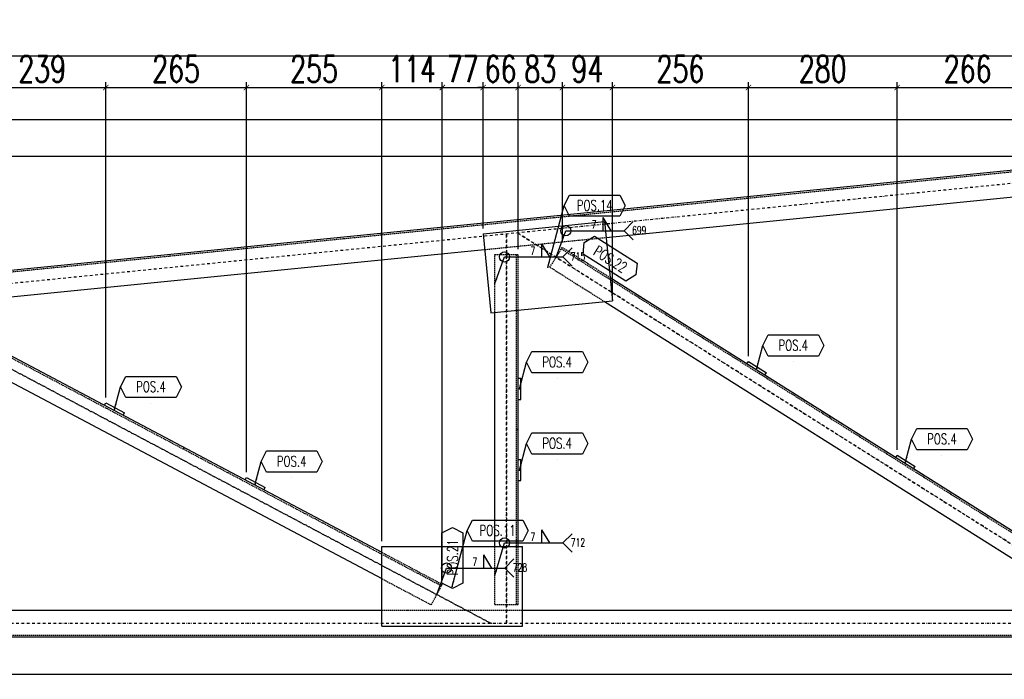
# Model space of a CAD drawing. Header units: feet. Extents: x -13577 to 173285, y -65833 to 34873.
# Tile 10 of 127: x 57387 to 59241, y -55257 to -54015. Entities that reach past the tile are written whole.
import ezdxf
from ezdxf.enums import TextEntityAlignment as Align

# ---------------------------------------------------------------- set-up
doc = ezdxf.new("R2010")
doc.units = ezdxf.units.FT
doc.header["$LTSCALE"] = 10
doc.header["$MEASUREMENT"] = 0
doc.linetypes.add('DASHDOT', pattern=[1, 0.5, -0.25, 0, -0.25])
doc.linetypes.add('HIDDEN', pattern=[0.375, 0.25, -0.125])
doc.layers.get('0').update_dxf_attribs({"linetype": 'CONTINUOUS'})
doc.layers.get('Defpoints').update_dxf_attribs({"linetype": 'CONTINUOUS'})
for name, color, linetype in [('A', 2, 'DASHDOT'), ('FORIR', 4, 'CONTINUOUS'), ('G', 3, 'CONTINUOUS'), ('POS_BOX', 6, 'CONTINUOUS'), ('POS_DES', 2, 'CONTINUOUS'), ('POS_MAT', 2, 'CONTINUOUS'), ('POS_NOT', 2, 'CONTINUOUS'), ('TR', 6, 'HIDDEN'), ('TXT1', 7, 'CONTINUOUS')]:
    doc.layers.add(name, color=color, linetype=linetype)
doc.styles.add('1', font='romans.shx', dxfattribs={"width": 0.7, "height": 50})
doc.styles.add('POS', font='ROMANS', dxfattribs={"width": 0.7})
doc.dimstyles.get("Standard").update_dxf_attribs({"dimtxt": 50, "dimasz": 1, "dimexe": 1, "dimexo": 1, "dimgap": 1, "dimtad": 1, "dimdec": 0, "dimdsep": 46, "dimtxsty": '1', "dimblk": 'ARCHTICK', "dimcen": 3, "dimclrd": 1, "dimclre": 1, "dimclrt": 3, "dimadec": 0, "dimazin": 0, "dimtfac": 1, "dimtdec": 0, "dimtix": 1, "dimtmove": 0, "dimatfit": 3, "dimfxl": 0, "dimtolj": 1, "dimarcsym": 0})

# ---------------------------------------------------------------- blocks, each defined once
blk = doc.blocks.new('3D2D_INFOWELD')
blk.add_point((0, 0))
at = {"layer": 'FORIR', "flags": 1}
blk.add_attdef('DATA', (7.6, -4.3), '', height=5.26, dxfattribs=at)
blk = doc.blocks.new('ALLAROUND')
blk.add_circle((0, 0), 0.956)
blk = doc.blocks.new('LINE_UNI_S_D')
blk.add_line((0, 0), (11, 0))
blk = doc.blocks.new('W01_UP_SIMPLE')
for q in [(8.46, 0), (6.96, 0)]:
    blk.add_line((6.96, 2.5), q)
at = {"style": '1', "width": 0.7}
blk.add_attdef('VAL2', text='', height=1.5, dxfattribs=at).set_placement((7, 3), align=Align.CENTER)
blk.add_attdef('VAL3', (9.47, 3), '', height=1.5, dxfattribs=at)
blk.add_attdef('VAL1', text='', height=1.5, dxfattribs=at).set_placement((5.78, 0.41), align=Align.RIGHT)
blk = doc.blocks.new('NOTE_S')
for q in [(12.72, 1.72), (12.72, -1.72)]:
    blk.add_line((11, 0), q)
at = {"style": '1', "width": 0.7}
for tag in ['VAL9', 'VAL10']:
    blk.add_attdef(tag, (12.5, -0.65), '', height=1.5, dxfattribs=at)
blk = doc.blocks.new('_ArchTick')
at = {"color": 0, "linetype": 'ByBlock', "const_width": 0.15}
blk.add_lwpolyline([(-0.5, -0.5), (0.5, 0.5)], dxfattribs=at)
blk = doc.blocks.new('P8_LAM')
blk.add_line((5.75, -3.08), (5.75, -3.08))
at = {"layer": 'POS_BOX'}
blk.add_lwpolyline([(11.5, 0), (10.5, -2), (1, -2), (0, 0), (1, 2), (10.5, 2)], close=True, dxfattribs=at)
at = {"style": 'POS', "width": 0.7}
blk.add_attdef('POS_PEZ', text='', height=2, dxfattribs=at).set_placement((5.75, -0.95), align=Align.CENTER)
at = {"style": 'POS', "width": 0.7, "flags": 1}
for tag, p in [('QTA_PEZ', (1, -3.69)), ('MAR_PEZ', (1, -3.15)), ('SUN_LIS', (1, -4.84)), ('PUN_LIS', (1, -4.3)), ('MCL_PEZ', (1, -5.41)), ('COD_PEZ', (1, -5.95)), ('DIM_PRO', (1, -6.59))]:
    blk.add_attdef(tag, p, '', height=0.35, dxfattribs=at)
at = {"layer": 'POS_DES', "style": 'POS', "width": 0.7, "flags": 1}
for tag, p in [('SPE_PRO', (3.38, -4.66)), ('LUN_PRO', (3.37, -5.17)), ('LAR_PRO', (3.4, -4.12))]:
    blk.add_attdef(tag, p, '', height=0.35, dxfattribs=at)
at = {"layer": 'POS_MAT', "style": 'POS', "width": 0.7, "flags": 1}
blk.add_attdef('MAT_PRO', text='', height=0.35, dxfattribs=at).set_placement((4.3, -3.18), align=Align.CENTER)
at = {"layer": 'POS_NOT', "style": 'POS', "width": 0.7, "flags": 1}
blk.add_attdef('NOT_PEZ', (3.41, -3.62), '', height=0.35, dxfattribs=at)
blk = doc.blocks.new('P8_PRO')
at = {"layer": 'POS_BOX'}
blk.add_lwpolyline([(11.5, 0), (10.5, -2), (1, -2), (0, 0), (1, 2), (10.5, 2)], close=True, dxfattribs=at)
at = {"style": 'POS', "width": 0.7}
blk.add_attdef('POS_PEZ', text='', height=2, dxfattribs=at).set_placement((5.83, -1.05), align=Align.CENTER)
at = {"style": 'POS', "width": 0.7, "flags": 1}
for tag, p in [('QTA_PEZ', (1, -3.45)), ('MAR_PEZ', (1, -2.92)), ('PUN_LIS', (1, -4.05)), ('SUN_LIS', (1, -4.58)), ('COD_PEZ', (1, -5.68)), ('MCL_PEZ', (1, -5.14)), ('DIM_PRO', (1, -6.27))]:
    blk.add_attdef(tag, p, '', height=0.35, dxfattribs=at)
at = {"layer": 'POS_DES', "style": 'POS', "width": 0.7, "flags": 1}
for tag, p in [('NOM_PRO', (2.84, -2.9)), ('LUN_PRO', (2.82, -4.54))]:
    blk.add_attdef(tag, p, '', height=0.35, dxfattribs=at)
at = {"layer": 'POS_MAT', "style": 'POS', "width": 0.7, "flags": 1}
blk.add_attdef('MAT_PRO', (2.83, -3.44), '', height=0.35, dxfattribs=at)
at = {"layer": 'POS_NOT', "style": 'POS', "width": 0.7, "flags": 1}
blk.add_attdef('NOT_PEZ', (2.82, -4.01), '', height=0.35, dxfattribs=at)
blk = doc.blocks.new('3D_INFOPOS')
blk.add_point((0, 0))
at = {"layer": 'FORIR', "flags": 1}
for tag, p in [('POS_PEZ', (7.6, -4.3)), ('MAT_PRO', (7.6, -11.9))]:
    blk.add_attdef(tag, p, '', height=5.26, dxfattribs=at)
blk = doc.blocks.new('*D12')
at = {"layer": 'Defpoints', "color": 0}
for p in [(54666.3, -55176.9), (59516.3, -55176.9), (59516.3, -55246.9)]:
    blk.add_point(p, dxfattribs=at)
at = {"layer": 'TXT1', "color": 1, "lineweight": -2, "transparency": 16777216}
for p, q in [((54666.3, -55186.9), (54666.3, -55256.9)), ((59516.3, -55186.9), (59516.3, -55256.9)), ((54666.3, -55246.9), (59516.3, -55246.9))]:
    blk.add_line(p, q, dxfattribs=at)
at = {"layer": 'TXT1', "color": 1, "lineweight": -2, "transparency": 16777216, "xscale": 10, "yscale": 10, "zscale": 10, "rotation": 180}
blk.add_blockref('_ArchTick', (54666.3, -55246.9), dxfattribs=at)
at = {"layer": 'TXT1', "color": 1, "lineweight": -2, "transparency": 16777216, "xscale": 10, "yscale": 10, "zscale": 10}
blk.add_blockref('_ArchTick', (59516.3, -55246.9), dxfattribs=at)
at = {"layer": 'TXT1', "color": 3, "transparency": 16777216, "insert": (57091.3, -55211.9), "char_height": 50, "attachment_point": 5, "style": '1'}
blk.add_mtext('\\A1;4850', dxfattribs=at)
blk = doc.blocks.new('*D15')
at = {"layer": 'Defpoints', "color": 0}
for p in [(59516.3, -54202.3), (53966.3, -54756.8), (59516.3, -55126.9)]:
    blk.add_point(p, dxfattribs=at)
at = {"layer": 'TXT1', "color": 1, "lineweight": -2, "transparency": 16777216}
for p, q in [((53966.3, -54746.8), (53966.3, -54192.3)), ((53966.3, -54202.3), (59516.3, -54202.3)), ((59516.3, -55116.9), (59516.3, -54192.3))]:
    blk.add_line(p, q, dxfattribs=at)
at = {"layer": 'TXT1', "color": 1, "lineweight": -2, "transparency": 16777216, "xscale": 10, "yscale": 10, "zscale": 10, "rotation": 180}
blk.add_blockref('_ArchTick', (53966.3, -54202.3), dxfattribs=at)
at = {"layer": 'TXT1', "color": 1, "lineweight": -2, "transparency": 16777216, "xscale": 10, "yscale": 10, "zscale": 10}
blk.add_blockref('_ArchTick', (59516.3, -54202.3), dxfattribs=at)
at = {"layer": 'TXT1', "color": 3, "transparency": 16777216, "insert": (56741.3, -54167.3), "char_height": 50, "attachment_point": 5, "style": '1'}
blk.add_mtext('\\A1;5550', dxfattribs=at)
blk = doc.blocks.new('*D45')
at = {"layer": 'Defpoints', "color": 0}
for p in [(57549, -54142.3), (57309.6, -54663.3), (57549, -54736.3)]:
    blk.add_point(p, dxfattribs=at)
at = {"layer": 'TXT1', "color": 1, "lineweight": -2, "transparency": 16777216}
for p, q in [((57309.6, -54653.3), (57309.6, -54132.3)), ((57549, -54726.3), (57549, -54132.3)), ((57309.6, -54142.3), (57549, -54142.3))]:
    blk.add_line(p, q, dxfattribs=at)
at = {"layer": 'TXT1', "color": 1, "lineweight": -2, "transparency": 16777216, "xscale": 10, "yscale": 10, "zscale": 10, "rotation": 180}
blk.add_blockref('_ArchTick', (57309.6, -54142.3), dxfattribs=at)
at = {"layer": 'TXT1', "color": 1, "lineweight": -2, "transparency": 16777216, "xscale": 10, "yscale": 10, "zscale": 10}
blk.add_blockref('_ArchTick', (57549, -54142.3), dxfattribs=at)
at = {"layer": 'TXT1', "color": 3, "transparency": 16777216, "insert": (57429.3, -54107.3), "char_height": 50, "attachment_point": 5, "style": '1'}
blk.add_mtext('\\A1;239', dxfattribs=at)
blk = doc.blocks.new('*D46')
at = {"layer": 'Defpoints', "color": 0}
for p in [(57814, -54142.3), (57549, -54736.3), (57814, -54876.8)]:
    blk.add_point(p, dxfattribs=at)
at = {"layer": 'TXT1', "color": 1, "lineweight": -2, "transparency": 16777216}
for p, q in [((57549, -54726.3), (57549, -54132.3)), ((57814, -54866.8), (57814, -54132.3)), ((57549, -54142.3), (57814, -54142.3))]:
    blk.add_line(p, q, dxfattribs=at)
at = {"layer": 'TXT1', "color": 1, "lineweight": -2, "transparency": 16777216, "xscale": 10, "yscale": 10, "zscale": 10, "rotation": 180}
blk.add_blockref('_ArchTick', (57549, -54142.3), dxfattribs=at)
at = {"layer": 'TXT1', "color": 1, "lineweight": -2, "transparency": 16777216, "xscale": 10, "yscale": 10, "zscale": 10}
blk.add_blockref('_ArchTick', (57814, -54142.3), dxfattribs=at)
at = {"layer": 'TXT1', "color": 3, "transparency": 16777216, "insert": (57681.5, -54107.3), "char_height": 50, "attachment_point": 5, "style": '1'}
blk.add_mtext('\\A1;265', dxfattribs=at)
blk = doc.blocks.new('*D47')
at = {"layer": 'Defpoints', "color": 0}
for p in [(58068.9, -54142.3), (57814, -54876.8), (58068.9, -55006.9)]:
    blk.add_point(p, dxfattribs=at)
at = {"layer": 'TXT1', "color": 1, "lineweight": -2, "transparency": 16777216}
for p, q in [((57814, -54866.8), (57814, -54132.3)), ((58068.9, -54996.9), (58068.9, -54132.3)), ((57814, -54142.3), (58068.9, -54142.3))]:
    blk.add_line(p, q, dxfattribs=at)
at = {"layer": 'TXT1', "color": 1, "lineweight": -2, "transparency": 16777216, "xscale": 10, "yscale": 10, "zscale": 10, "rotation": 180}
blk.add_blockref('_ArchTick', (57814, -54142.3), dxfattribs=at)
at = {"layer": 'TXT1', "color": 1, "lineweight": -2, "transparency": 16777216, "xscale": 10, "yscale": 10, "zscale": 10}
blk.add_blockref('_ArchTick', (58068.9, -54142.3), dxfattribs=at)
at = {"layer": 'TXT1', "color": 3, "transparency": 16777216, "insert": (57941.4, -54107.3), "char_height": 50, "attachment_point": 5, "style": '1'}
blk.add_mtext('\\A1;255', dxfattribs=at)
blk = doc.blocks.new('*D48')
at = {"layer": 'Defpoints', "color": 0}
for p in [(58182.8, -54142.3), (58068.9, -55006.9), (58182.8, -55077.9)]:
    blk.add_point(p, dxfattribs=at)
at = {"layer": 'TXT1', "color": 1, "lineweight": -2, "transparency": 16777216}
for p, q in [((58068.9, -54996.9), (58068.9, -54132.3)), ((58182.8, -55067.9), (58182.8, -54132.3)), ((58068.9, -54142.3), (58182.8, -54142.3))]:
    blk.add_line(p, q, dxfattribs=at)
at = {"layer": 'TXT1', "color": 1, "lineweight": -2, "transparency": 16777216, "xscale": 10, "yscale": 10, "zscale": 10, "rotation": 180}
blk.add_blockref('_ArchTick', (58068.9, -54142.3), dxfattribs=at)
at = {"layer": 'TXT1', "color": 1, "lineweight": -2, "transparency": 16777216, "xscale": 10, "yscale": 10, "zscale": 10}
blk.add_blockref('_ArchTick', (58182.8, -54142.3), dxfattribs=at)
at = {"layer": 'TXT1', "color": 3, "transparency": 16777216, "insert": (58125.8, -54107.3), "char_height": 50, "attachment_point": 5, "style": '1'}
blk.add_mtext('\\A1;114', dxfattribs=at)
blk = doc.blocks.new('*D49')
at = {"layer": 'Defpoints', "color": 0}
for p in [(58259.6, -54142.3), (58259.6, -54417.6), (58182.8, -55077.9)]:
    blk.add_point(p, dxfattribs=at)
at = {"layer": 'TXT1', "color": 1, "lineweight": -2, "transparency": 16777216}
for p, q in [((58182.8, -55067.9), (58182.8, -54132.3)), ((58259.6, -54407.6), (58259.6, -54132.3)), ((58182.8, -54142.3), (58259.6, -54142.3))]:
    blk.add_line(p, q, dxfattribs=at)
at = {"layer": 'TXT1', "color": 1, "lineweight": -2, "transparency": 16777216, "xscale": 10, "yscale": 10, "zscale": 10, "rotation": 180}
blk.add_blockref('_ArchTick', (58182.8, -54142.3), dxfattribs=at)
at = {"layer": 'TXT1', "color": 1, "lineweight": -2, "transparency": 16777216, "xscale": 10, "yscale": 10, "zscale": 10}
blk.add_blockref('_ArchTick', (58259.6, -54142.3), dxfattribs=at)
at = {"layer": 'TXT1', "color": 3, "transparency": 16777216, "insert": (58221.2, -54107.3), "char_height": 50, "attachment_point": 5, "style": '1'}
blk.add_mtext('\\A1;77', dxfattribs=at)
blk = doc.blocks.new('*D50')
at = {"layer": 'Defpoints', "color": 0}
for p in [(58325.8, -54142.3), (58259.6, -54417.6), (58325.8, -54456.7)]:
    blk.add_point(p, dxfattribs=at)
at = {"layer": 'TXT1', "color": 1, "lineweight": -2, "transparency": 16777216}
for p, q in [((58259.6, -54407.6), (58259.6, -54132.3)), ((58325.8, -54446.7), (58325.8, -54132.3)), ((58259.6, -54142.3), (58249.6, -54142.3)), ((58259.6, -54142.3), (58325.8, -54142.3)), ((58325.8, -54142.3), (58335.8, -54142.3))]:
    blk.add_line(p, q, dxfattribs=at)
at = {"layer": 'TXT1', "color": 1, "lineweight": -2, "transparency": 16777216, "xscale": 10, "yscale": 10, "zscale": 10}
blk.add_blockref('_ArchTick', (58259.6, -54142.3), dxfattribs=at)
at = {"layer": 'TXT1', "color": 1, "lineweight": -2, "transparency": 16777216, "xscale": 10, "yscale": 10, "zscale": 10, "rotation": 180}
blk.add_blockref('_ArchTick', (58325.8, -54142.3), dxfattribs=at)
at = {"layer": 'TXT1', "color": 3, "transparency": 16777216, "insert": (58292.7, -54107.3), "char_height": 50, "attachment_point": 5, "style": '1'}
blk.add_mtext('\\A1;66', dxfattribs=at)
blk = doc.blocks.new('*D51')
at = {"layer": 'Defpoints', "color": 0}
for p in [(58409, -54142.3), (58409, -54443.4), (58325.8, -54456.7)]:
    blk.add_point(p, dxfattribs=at)
at = {"layer": 'TXT1', "color": 1, "lineweight": -2, "transparency": 16777216}
for p, q in [((58325.8, -54446.7), (58325.8, -54132.3)), ((58409, -54433.4), (58409, -54132.3)), ((58325.8, -54142.3), (58409, -54142.3))]:
    blk.add_line(p, q, dxfattribs=at)
at = {"layer": 'TXT1', "color": 1, "lineweight": -2, "transparency": 16777216, "xscale": 10, "yscale": 10, "zscale": 10, "rotation": 180}
blk.add_blockref('_ArchTick', (58325.8, -54142.3), dxfattribs=at)
at = {"layer": 'TXT1', "color": 1, "lineweight": -2, "transparency": 16777216, "xscale": 10, "yscale": 10, "zscale": 10}
blk.add_blockref('_ArchTick', (58409, -54142.3), dxfattribs=at)
at = {"layer": 'TXT1', "color": 3, "transparency": 16777216, "insert": (58367.4, -54107.3), "char_height": 50, "attachment_point": 5, "style": '1'}
blk.add_mtext('\\A1;83', dxfattribs=at)
blk = doc.blocks.new('*D52')
at = {"layer": 'Defpoints', "color": 0}
for p in [(58503.3, -54142.3), (58409, -54443.4), (58503.3, -54544)]:
    blk.add_point(p, dxfattribs=at)
at = {"layer": 'TXT1', "color": 1, "lineweight": -2, "transparency": 16777216}
for p, q in [((58409, -54433.4), (58409, -54132.3)), ((58503.3, -54534), (58503.3, -54132.3)), ((58409, -54142.3), (58503.3, -54142.3))]:
    blk.add_line(p, q, dxfattribs=at)
at = {"layer": 'TXT1', "color": 1, "lineweight": -2, "transparency": 16777216, "xscale": 10, "yscale": 10, "zscale": 10, "rotation": 180}
blk.add_blockref('_ArchTick', (58409, -54142.3), dxfattribs=at)
at = {"layer": 'TXT1', "color": 1, "lineweight": -2, "transparency": 16777216, "xscale": 10, "yscale": 10, "zscale": 10}
blk.add_blockref('_ArchTick', (58503.3, -54142.3), dxfattribs=at)
at = {"layer": 'TXT1', "color": 3, "transparency": 16777216, "insert": (58456.1, -54107.3), "char_height": 50, "attachment_point": 5, "style": '1'}
blk.add_mtext('\\A1;94', dxfattribs=at)
blk = doc.blocks.new('*D53')
at = {"layer": 'Defpoints', "color": 0}
for p in [(58759.4, -54142.3), (58503.3, -54544), (58759.4, -54658.2)]:
    blk.add_point(p, dxfattribs=at)
at = {"layer": 'TXT1', "color": 1, "lineweight": -2, "transparency": 16777216}
for p, q in [((58503.3, -54534), (58503.3, -54132.3)), ((58759.4, -54648.2), (58759.4, -54132.3)), ((58503.3, -54142.3), (58759.4, -54142.3))]:
    blk.add_line(p, q, dxfattribs=at)
at = {"layer": 'TXT1', "color": 1, "lineweight": -2, "transparency": 16777216, "xscale": 10, "yscale": 10, "zscale": 10, "rotation": 180}
blk.add_blockref('_ArchTick', (58503.3, -54142.3), dxfattribs=at)
at = {"layer": 'TXT1', "color": 1, "lineweight": -2, "transparency": 16777216, "xscale": 10, "yscale": 10, "zscale": 10}
blk.add_blockref('_ArchTick', (58759.4, -54142.3), dxfattribs=at)
at = {"layer": 'TXT1', "color": 3, "transparency": 16777216, "insert": (58631.4, -54107.3), "char_height": 50, "attachment_point": 5, "style": '1'}
blk.add_mtext('\\A1;256', dxfattribs=at)
blk = doc.blocks.new('*D54')
at = {"layer": 'Defpoints', "color": 0}
for p in [(59039.5, -54142.3), (58759.4, -54658.2), (59039.5, -54834.6)]:
    blk.add_point(p, dxfattribs=at)
at = {"layer": 'TXT1', "color": 1, "lineweight": -2, "transparency": 16777216}
for p, q in [((58759.4, -54648.2), (58759.4, -54132.3)), ((59039.5, -54824.6), (59039.5, -54132.3)), ((58759.4, -54142.3), (59039.5, -54142.3))]:
    blk.add_line(p, q, dxfattribs=at)
at = {"layer": 'TXT1', "color": 1, "lineweight": -2, "transparency": 16777216, "xscale": 10, "yscale": 10, "zscale": 10, "rotation": 180}
blk.add_blockref('_ArchTick', (58759.4, -54142.3), dxfattribs=at)
at = {"layer": 'TXT1', "color": 1, "lineweight": -2, "transparency": 16777216, "xscale": 10, "yscale": 10, "zscale": 10}
blk.add_blockref('_ArchTick', (59039.5, -54142.3), dxfattribs=at)
at = {"layer": 'TXT1', "color": 3, "transparency": 16777216, "insert": (58899.4, -54107.3), "char_height": 50, "attachment_point": 5, "style": '1'}
blk.add_mtext('\\A1;280', dxfattribs=at)
blk = doc.blocks.new('*D55')
at = {"layer": 'Defpoints', "color": 0}
for p in [(59305.3, -54142.3), (59039.5, -54834.6), (59305.3, -55000.6)]:
    blk.add_point(p, dxfattribs=at)
at = {"layer": 'TXT1', "color": 1, "lineweight": -2, "transparency": 16777216}
for p, q in [((59039.5, -54824.6), (59039.5, -54132.3)), ((59305.3, -54990.6), (59305.3, -54132.3)), ((59039.5, -54142.3), (59305.3, -54142.3))]:
    blk.add_line(p, q, dxfattribs=at)
at = {"layer": 'TXT1', "color": 1, "lineweight": -2, "transparency": 16777216, "xscale": 10, "yscale": 10, "zscale": 10, "rotation": 180}
blk.add_blockref('_ArchTick', (59039.5, -54142.3), dxfattribs=at)
at = {"layer": 'TXT1', "color": 1, "lineweight": -2, "transparency": 16777216, "xscale": 10, "yscale": 10, "zscale": 10}
blk.add_blockref('_ArchTick', (59305.3, -54142.3), dxfattribs=at)
at = {"layer": 'TXT1', "color": 3, "transparency": 16777216, "insert": (59172.4, -54107.3), "char_height": 50, "attachment_point": 5, "style": '1'}
blk.add_mtext('\\A1;266', dxfattribs=at)
blk = doc.blocks.new('*D100')
at = {"layer": 'Defpoints', "color": 0}
for p in [(65066.3, -54082.3), (53966.3, -54756.8), (65066.3, -54756.8)]:
    blk.add_point(p, dxfattribs=at)
at = {"layer": 'TXT1', "color": 1, "lineweight": -2, "transparency": 16777216}
for p, q in [((53966.3, -54746.8), (53966.3, -54072.3)), ((65066.3, -54746.8), (65066.3, -54072.3)), ((53966.3, -54082.3), (65066.3, -54082.3))]:
    blk.add_line(p, q, dxfattribs=at)
at = {"layer": 'TXT1', "color": 1, "lineweight": -2, "transparency": 16777216, "xscale": 10, "yscale": 10, "zscale": 10, "rotation": 180}
blk.add_blockref('_ArchTick', (53966.3, -54082.3), dxfattribs=at)
at = {"layer": 'TXT1', "color": 1, "lineweight": -2, "transparency": 16777216, "xscale": 10, "yscale": 10, "zscale": 10}
blk.add_blockref('_ArchTick', (65066.3, -54082.3), dxfattribs=at)
at = {"layer": 'TXT1', "color": 3, "transparency": 16777216, "insert": (59516.3, -54047.3), "char_height": 50, "attachment_point": 5, "style": '1'}
blk.add_mtext('\\A1;11100', dxfattribs=at)
blk = doc.blocks.new('*D101')
at = {"layer": 'Defpoints', "color": 0}
for p in [(59511.3, -54272.3), (53896.3, -55176.9), (54666.3, -55176.9)]:
    blk.add_point(p, dxfattribs=at)
at = {"layer": 'TXT1', "color": 1, "lineweight": -2, "transparency": 16777216}
for p, q in [((59501.3, -54272.3), (53886.3, -54272.3)), ((53896.3, -54272.3), (53896.3, -55176.9)), ((54656.3, -55176.9), (53886.3, -55176.9))]:
    blk.add_line(p, q, dxfattribs=at)
at = {"layer": 'TXT1', "color": 1, "lineweight": -2, "transparency": 16777216, "xscale": 10, "yscale": 10, "zscale": 10}
for p, rotation in [((53896.3, -54272.3), 90), ((53896.3, -55176.9), 270)]:
    blk.add_blockref('_ArchTick', p, dxfattribs=dict(at, rotation=rotation))
at = {"layer": 'TXT1', "color": 3, "transparency": 16777216, "insert": (53861.3, -54724.6), "char_height": 50, "attachment_point": 5, "rotation": 90, "style": '1'}
blk.add_mtext('\\A1;905', dxfattribs=at)

msp = doc.modelspace()

# ---------------------------------------------------------------- linework, layer by layer
at = {"layer": 'A'}
for p, q in [((59523.8, -54296.2), (54691.3, -54779.4)), ((58303.8, -55151.9), (58303.8, -54418.2)), ((58303.8, -54418.2), (58303.8, -55151.9)), ((59492.5, -55151.9), (58324.5, -54416.1)), ((58324.5, -54416.1), (59492.5, -55151.9)), ((57115.2, -54537), (58275.5, -55151.9)), ((58275.5, -55151.9), (57115.2, -54537)), ((59526.3, -55151.9), (54691.3, -55151.9))]:
    msp.add_line(p, q, dxfattribs=at)
at = {"layer": 'G'}
for p, q in [((54666.3, -54756.8), (59511.3, -54272.3)), ((58491.4, -54424.6), (59367, -54337)), ((58259.6, -54417.6), (58488.4, -54394.7)), ((58488.4, -54394.7), (58503.3, -54544)), ((58259.6, -54417.6), (58274.5, -54566.8)), ((57297.7, -54543.9), (58262.5, -54447.4)), ((58498.9, -54500), (59305.3, -55008)), ((58274.5, -54566.8), (58503.3, -54544)), ((58488.5, -54545.4), (59305.3, -55060)), ((58281.8, -55006.9), (58281.8, -54566.1)), ((58325.8, -55006.9), (58325.8, -54561.7)), ((57304.5, -54612.4), (58068.9, -55017.5)), ((57307.1, -54663.6), (58068.9, -55067.3)), ((58756.7, -54662.4), (58759.4, -54658.2)), ((58759.4, -54658.2), (58793.2, -54679.5)), ((58325.8, -54689.7), (58330.8, -54689.7)), ((58330.8, -54729.7), (58330.8, -54689.7)), ((58790.6, -54683.7), (58793.2, -54679.5)), ((57546.6, -54740.7), (57549, -54736.3)), ((57549, -54736.3), (57584.3, -54755)), ((58325.8, -54729.7), (58330.8, -54729.7)), ((57582, -54759.5), (57584.3, -54755)), ((59036.8, -54838.8), (59039.5, -54834.6)), ((59039.5, -54834.6), (59073.3, -54855.9)), ((58325.8, -54842.7), (58330.8, -54842.7)), ((58330.8, -54882.7), (58330.8, -54842.7)), ((59070.6, -54860.1), (59073.3, -54855.9)), ((57811.7, -54881.2), (57814, -54876.8)), ((57814, -54876.8), (57849.4, -54895.5)), ((58325.8, -54882.7), (58330.8, -54882.7)), ((57847, -54899.9), (57849.4, -54895.5)), ((58068.9, -55156.9), (58068.9, -55006.9)), ((58068.9, -55006.9), (58333.9, -55006.9)), ((58333.9, -55156.9), (58333.9, -55006.9)), ((57121.9, -55126.9), (58068.9, -55126.9)), ((58333.9, -55126.9), (59305.3, -55126.9)), ((58068.9, -55156.9), (58333.9, -55156.9)), ((54666.3, -55176.9), (65066.3, -55176.8))]:
    msp.add_line(p, q, dxfattribs=at)
at = {"layer": 'TR'}
for p, q in [((54665.6, -54759.9), (59511.6, -54275.3)), ((58262.5, -54447.4), (58491.4, -54424.6)), ((58385.5, -54480.6), (58409, -54443.4)), ((58407.3, -54446.1), (59416.7, -55081.9)), ((58409, -54443.4), (58498.9, -54500)), ((58281.8, -54456.7), (58325.8, -54456.7)), ((58281.8, -54566.1), (58281.8, -54456.7)), ((58322.6, -55115.7), (58322.6, -54456.7)), ((58325.8, -54561.7), (58325.8, -54456.7)), ((58385.5, -54480.6), (58488.5, -54545.4)), ((58498.9, -54500), (58499.3, -54504.1)), ((58499.3, -54504.1), (58503.3, -54544)), ((57209.3, -54565.6), (58181.3, -55080.7)), ((58068.9, -55017.5), (58182.8, -55077.9)), ((58281.8, -55115.7), (58281.8, -55006.9)), ((58325.8, -55115.7), (58325.8, -55006.9)), ((58068.9, -55067.3), (58162.2, -55116.7)), ((58162.2, -55116.7), (58182.8, -55077.9)), ((58281.8, -55115.7), (58325.8, -55115.7)), ((58068.9, -55126.9), (58333.9, -55126.9)), ((54666.3, -55173.8), (64366.3, -55173.8))]:
    msp.add_line(p, q, dxfattribs=at)

# ---------------------------------------------------------------- block references
at = {"xscale": 10, "yscale": 10, "zscale": 10}
for name, p, values in [('P8_LAM', (58412.5, -54364.7), {'POS_PEZ': 'POS.14'}), ('W01_UP_SIMPLE', (58415.4, -54412), {'VAL1': '7'}), ('NOTE_S', (58415.4, -54412), {'VAL9': '699'}), ('W01_UP_SIMPLE', (58300, -54461.4), {'VAL1': '7'}), ('NOTE_S', (58300, -54461.4), {'VAL9': '715'}), ('P8_LAM', (58786.4, -54628.2), {'POS_PEZ': 'POS.4'}), ('P8_LAM', (58341.7, -54659.7), {'POS_PEZ': 'POS.4'}), ('P8_LAM', (57576.6, -54706.3), {'POS_PEZ': 'POS.4'}), ('P8_LAM', (58341.7, -54812.7), {'POS_PEZ': 'POS.4'}), ('P8_LAM', (59066.5, -54804.6), {'POS_PEZ': 'POS.4'}), ('P8_LAM', (57841.7, -54846.8), {'POS_PEZ': 'POS.4'}), ('P8_LAM', (58229.5, -54976.9), {'POS_PEZ': 'POS.11'}), ('W01_UP_SIMPLE', (58300, -55000.1), {'VAL1': '7'}), ('NOTE_S', (58300, -55000.1), {'VAL9': '712'}), ('W01_UP_SIMPLE', (58190.7, -55047.3), {'VAL1': '7'}), ('NOTE_S', (58190.7, -55047.3), {'VAL9': '728'})]:
    msp.add_blockref(name, p, dxfattribs=at).add_auto_attribs(values)
for name, p in [('ALLAROUND', (58415.4, -54412)), ('LINE_UNI_S_D', (58415.4, -54412)), ('ALLAROUND', (58300, -54461.4)), ('LINE_UNI_S_D', (58300, -54461.4)), ('ALLAROUND', (58300, -55000.1)), ('LINE_UNI_S_D', (58300, -55000.1)), ('ALLAROUND', (58190.7, -55047.3)), ('LINE_UNI_S_D', (58190.7, -55047.3))]:
    msp.add_blockref(name, p, dxfattribs=at)
for p, rotation, values in [((58450.3, -54434), 327.7933009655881, {'POS_PEZ': 'POS.22'}), ((58201.8, -55085.7), 90.00000000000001, {'POS_PEZ': 'POS.21'})]:
    msp.add_blockref('P8_PRO', p, dxfattribs=dict(at, rotation=rotation)).add_auto_attribs(values)
for name, p in [('3D2D_INFOWELD', (58303.8, -54456.7)), ('3D_INFOPOS', (58381.4, -54480.8)), ('3D_INFOPOS', (58381.4, -54480.8)), ('3D2D_INFOWELD', (58437, -54513)), ('3D_INFOPOS', (58775, -54671)), ('3D_INFOPOS', (58328.3, -54709.7)), ('3D_INFOPOS', (57565.5, -54747.9)), ('3D_INFOPOS', (58912.8, -54762.6)), ('3D_INFOPOS', (58912.8, -54762.6)), ('3D_INFOPOS', (58324.2, -54786.2)), ('3D_INFOPOS', (58324.2, -54786.2)), ('3D_INFOPOS', (57696.1, -54821.7)), ('3D_INFOPOS', (57696.1, -54821.7)), ('3D_INFOPOS', (59055.1, -54847.4)), ('3D_INFOPOS', (58328.3, -54862.7)), ('3D_INFOPOS', (57830.5, -54888.4)), ('3D2D_INFOWELD', (58172.5, -55097.3)), ('3D_INFOPOS', (58201.4, -55081.9)), ('3D_INFOPOS', (58201.4, -55081.9)), ('3D2D_INFOWELD', (58303.8, -55115.7))]:
    msp.add_blockref(name, p)

# ---------------------------------------------------------------- dimensions: what is measured, and where the dimension line sits
at = {"layer": 'TXT1'}
for base, p1, p2, picture, middle in [((65066.3, -54082.3), (53966.3, -54756.8), (65066.3, -54756.8), '*D100', (59516.3, -54047.3)), ((57549, -54142.3), (57309.6, -54663.3), (57549, -54736.3), '*D45', (57429.3, -54107.3)), ((57814, -54142.3), (57549, -54736.3), (57814, -54876.8), '*D46', (57681.5, -54107.3)), ((58068.9, -54142.3), (57814, -54876.8), (58068.9, -55006.9), '*D47', (57941.4, -54107.3)), ((58182.8, -54142.3), (58068.9, -55006.9), (58182.8, -55077.9), '*D48', (58125.8, -54107.3)), ((58259.6, -54142.3), (58182.8, -55077.9), (58259.6, -54417.6), '*D49', (58221.2, -54107.3)), ((58325.8, -54142.3), (58259.6, -54417.6), (58325.8, -54456.7), '*D50', (58292.7, -54107.3)), ((58409, -54142.3), (58325.8, -54456.7), (58409, -54443.4), '*D51', (58367.4, -54107.3)), ((58503.3, -54142.3), (58409, -54443.4), (58503.3, -54544), '*D52', (58456.1, -54107.3)), ((58759.4, -54142.3), (58503.3, -54544), (58759.4, -54658.2), '*D53', (58631.4, -54107.3)), ((59039.5, -54142.3), (58759.4, -54658.2), (59039.5, -54834.6), '*D54', (58899.4, -54107.3)), ((59305.3, -54142.3), (59039.5, -54834.6), (59305.3, -55000.6), '*D55', (59172.4, -54107.3)), ((59516.3, -54202.3), (53966.3, -54756.8), (59516.3, -55126.9), '*D15', (56741.3, -54167.3)), ((59516.3, -55246.9), (54666.3, -55176.9), (59516.3, -55176.9), '*D12', (57091.3, -55211.9))]:
    dim = msp.add_linear_dim(base=base, p1=p1, p2=p2, dimstyle='Standard', override={"dimscale": 10}, dxfattribs=at)
    dim.commit()
    dim.dimension.update_dxf_attribs({"geometry": picture, "text_midpoint": middle})
dim = msp.add_linear_dim(base=(53896.3, -55176.9), p1=(59511.3, -54272.3), p2=(54666.3, -55176.9), angle=90, dimstyle='Standard', override={"dimscale": 10}, dxfattribs=at)
dim.commit()
dim.dimension.update_dxf_attribs({"geometry": '*D101', "text_midpoint": (53861.3, -54724.6)})

# ---------------------------------------------------------------- leaders
for points in [[(58381.4, -54480.8), (58412.5, -54364.7)], [(58397.2, -54462), (58415.4, -54412)], [(58281.8, -54511.4), (58300, -54461.4)], [(58775, -54671), (58786.4, -54628.2)], [(58328.3, -54709.7), (58341.7, -54659.7)], [(57565.5, -54747.9), (57576.6, -54706.3)], [(58328.3, -54862.7), (58341.7, -54812.7)], [(59055.1, -54847.4), (59066.5, -54804.6)], [(57830.5, -54888.4), (57841.7, -54846.8)], [(58201.4, -55081.9), (58229.5, -54976.9)], [(58281.8, -55061.3), (58300, -55000.1)], [(58172.5, -55097.3), (58190.7, -55047.3)]]:
    msp.add_leader(points, dimstyle='Standard', override={"dimscale": 10})

doc.saveas('drawing.dxf')
